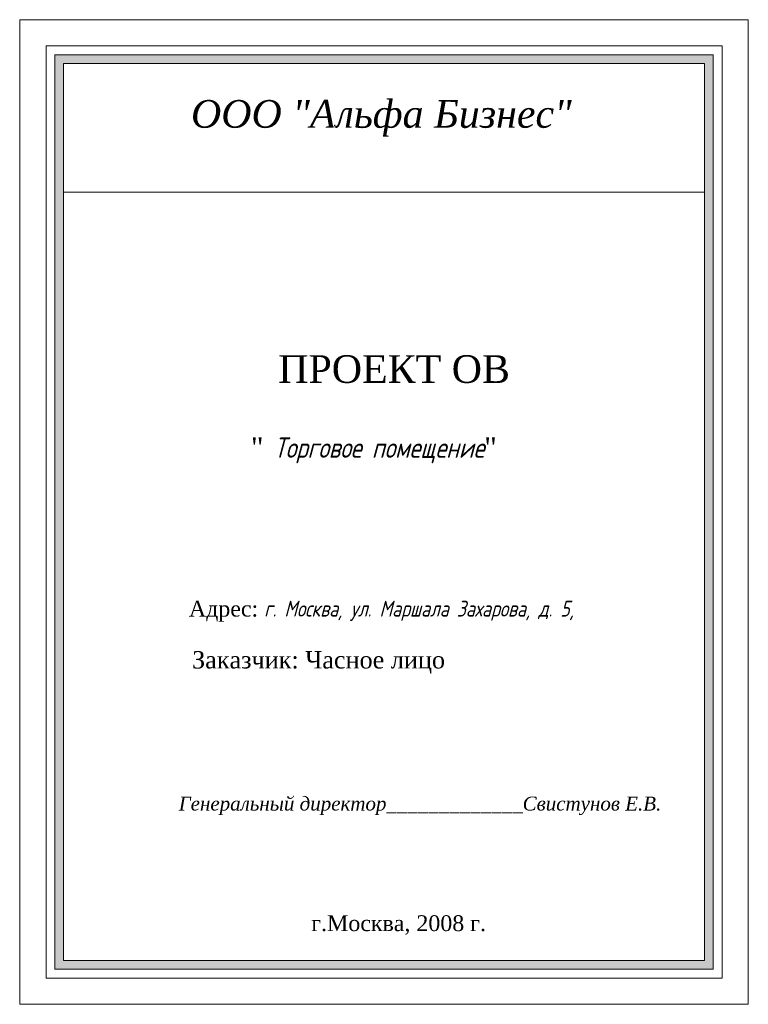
# Model space of a CAD drawing. Header units: millimetres. Extents: x 29132 to 328098784, y -63174 to 174059495.
# Tile 9 of 16: x 29624 to 31724, y 43687 to 46527. Entities that reach past the tile are written whole.
import ezdxf

# ---------------------------------------------------------------- set-up
doc = ezdxf.new("R2010")
doc.units = ezdxf.units.MM
for name, color, linetype, lineweight in [('100', 7, 'Continuous', 20), ('window', 164, 'Continuous', 15), ('Плит-СУ-1', 43, 'Continuous', 20), ('размеры', 7, 'Continuous', 15), ('图\\M+19E79_\\M+193E0\\M+19E79线', 43, 'Continuous', 20)]:
    doc.layers.add(name, color=color, linetype=linetype, lineweight=lineweight)

msp = doc.modelspace()

# ---------------------------------------------------------------- hatches: boundary and pattern name
at = {"layer": '图\\M+19E79_\\M+193E0\\M+19E79线'}
h = msp.add_hatch(color=256, dxfattribs=at)
h.paths.add_polyline_path([(31622.6, 43787.9), (31622.6, 46425.4), (29724.7, 46425.4), (29724.7, 43787.9)])
h.paths.add_polyline_path([(29750, 43813.1), (29750, 46400.2), (31597.3, 46400.2), (31597.3, 43813.1)], flags=16)
h.paths.add_polyline_path([(30099.9, 44862.1), (31434.7, 44862.1), (31434.7, 44779.2), (30099.9, 44779.2)], flags=8)
h.paths.add_polyline_path([(30318.5, 45578.9), (31032, 45578.9), (31032, 45457.1), (30318.5, 45457.1)], flags=8)

# ---------------------------------------------------------------- linework, layer by layer
at = {"layer": '100'}
msp.add_lwpolyline([(31723.7, 46526.5), (31723.7, 43686.8), (29623.7, 43686.8), (29623.7, 46526.5)], close=True, dxfattribs=at)
at = {"layer": 'window'}
msp.add_lwpolyline([(31647.9, 46450.7), (31647.9, 43762.6), (29699.5, 43762.6), (29699.5, 46450.7)], close=True, dxfattribs=at)
at = {"layer": 'Плит-СУ-1'}
for points in [[(31622.6, 46425.4), (31622.6, 43787.9), (29724.7, 43787.9), (29724.7, 46425.4)], [(31597.3, 46400.2), (31597.3, 43813.1), (29750, 43813.1), (29750, 46400.2)]]:
    msp.add_lwpolyline(points, close=True, dxfattribs=at)
at = {"layer": 'размеры', "color": 7, "lineweight": 15, "ltscale": 10}
msp.add_line((29750, 46029.4), (31597.3, 46029.4), dxfattribs=at)

# ---------------------------------------------------------------- texts
at = {"layer": 'window'}
for s, insert, char_height, attachment_point in [('{\\fTimes New Roman CYR|b0|i1|c204|p18;ООО "Альфа Бизнес"}', (30666, 46294.8), 80, 2), ('{\\fTimes New Roman|b0|i0|c204|p18; ПРОЕКТ ОВ}', (30338.5, 45558.9), 80, 1), ('{\\fTimes New Roman CYR|b0|i0|c204|p18;"\\fGOST type A|b0|i0|c0|p34;\\Q15; \\fGOST type A|b0|i0|c204|p34;Торговое помещение\\fTimes New Roman CYR|b0|i0|c204|p18;\\Q0;"}', (30290.2, 45321.6), 58.6851, 1), ('{\\fTimes New Roman CYR|b0|i0|c204|p18;Адрес: \\fGOST type A|b0|i0|c204|p34;\\Q15;г. Москва\\fGOST type A|b0|i0|c0|p34;, \\fGOST type A|b0|i0|c204|p34;ул\\fGOST type A|b0|i0|c0|p34;. \\fGOST type A|b0|i0|c204|p34;Маршала\\fGOST type A|b0|i0|c0|p34; \\fGOST type A|b0|i0|c204|p34;Захарова\\fGOST type A|b0|i0|c0|p34;, \\fGOST type A|b0|i0|c204|p34;д\\fGOST type A|b0|i0|c0|p34;. 5, }', (30111.3, 44850.7), 45.644, 1), ('{\\fTimes New Roman CYR|b0|i0|c204|p18;Заказчик: Часное лицо}', (30120.4, 44705.4), 50, 1), ('{\\fTimes New Roman CYR|b0|i1|c204|p18;Генеральный директор_____________Свистунов Е.В.}', (30777.5, 44285.7), 40, 2), ('{\\fTimes New Roman|b0|i0|c204|p18;г.Москва, \\fTimes New Roman|b0|i0|c0|p18;2008\\fTimes New Roman|b0|i0|c204|p18; г.\\fTimes New Roman|b0|i0|c0|p18; }', (30464.1, 43943.5), 45.644, 1)]:
    msp.add_mtext(s, dxfattribs=dict(at, insert=insert, char_height=char_height, attachment_point=attachment_point))

doc.saveas('drawing.dxf')
